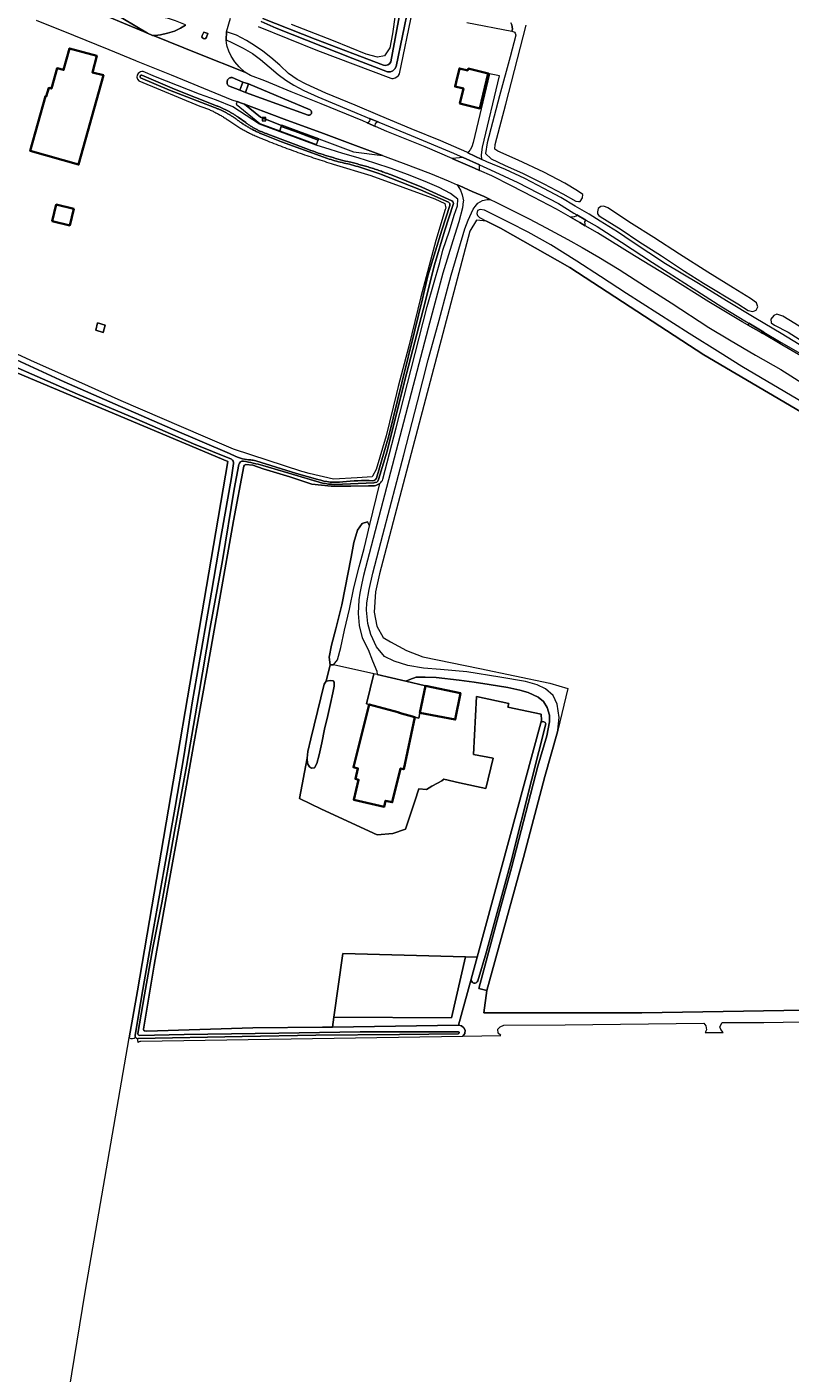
# Model space of a CAD drawing. Header units: metres. Extents: x 239845 to 242720, y 580286 to 584200.
# Tile 3 of 113: x 240151 to 240402, y 580819 to 581261. Entities that reach past the tile are written whole.
import ezdxf
from ezdxf.enums import TextEntityAlignment as Align

# ---------------------------------------------------------------- set-up
doc = ezdxf.new("R2010")
doc.units = ezdxf.units.M
for name, color, linetype, lineweight in [('B-WE-GR-GRAS-GV', 60, 'Continuous', 13), ('B-WE-GR-GROENVOORZIENING-GV', 80, 'Continuous', 18), ('B-WE-OG-BEBOUWING-GV', 7, 'Continuous', 35), ('B-WE-OG-TERREIN-GV', 7, 'Continuous', 18), ('B-WE-OG-TERREIN_ERF-GV', 7, 'Continuous', 18), ('B-WE-OG-WATER_SLOOT-GV', 120, 'Continuous', 18), ('B-WE-RI-HWA_KOLK-S', 150, 'Continuous', 25), ('B-WE-VH-ONVERHARD-GV', 252, 'Continuous', 18), ('B-WE-VH-VERHARDING_GESLOTEN-GV', 7, 'Continuous', 18)]:
    doc.layers.add(name, color=color, linetype=linetype, lineweight=lineweight)
doc.styles.add('NLCS-ISO-M-T18', font='NLCS-ISO.ttf', dxfattribs={"height": 1.8})

# ---------------------------------------------------------------- blocks, each defined once
blk = doc.blocks.new('BGT-KOLK-SO')
at = {"color": 0, "linetype": 'ByBlock', "lineweight": 18}
blk.add_lwpolyline([(-1.125, -1.125), (1.125, -1.125), (1.125, 1.125), (-1.125, 1.125)], close=True, dxfattribs=at)
at = {"color": 0, "linetype": 'ByBlock', "lineweight": 18, "style": 'NLCS-ISO-M-T18'}
blk.add_text('k', height=1.5, dxfattribs=at).set_placement((0, 0), align=Align.MIDDLE_CENTER)

msp = doc.modelspace()

# ---------------------------------------------------------------- linework, layer by layer
at = {"layer": 'B-WE-GR-GRAS-GV', "flags": 128}
for points in [[(240174.02, 581161.58), (240174.58, 581164), (240177.08, 581163.2), (240176.48, 581160.82), (240174.02, 581161.58), (240174.02, 581161.58)], [(240293.04, 580933.41), (240297.13, 580948.49), (240299.08, 580955.71), (240295.27, 580955.82), (240290.66, 580935.85), (240252.15, 580936.11), (240251.69, 580932.78), (240293.04, 580933.41), (240293.04, 580933.41)]]:
    msp.add_lwpolyline(points, close=True, dxfattribs=at)
msp.add_lwpolyline([(240150.51, 580723.11), (240170.6, 580845.76), (240185, 580929.3), (240187.66, 580944.72), (240217.29, 581118.42), (240132.49, 581154.13)], dxfattribs=at)
msp.add_lwpolyline([(240295.27, 580955.82), (240299.08, 580955.71), (240320.04, 581032.71), (240320.28, 581033.58), (240320.14, 581035.53), (240309.14, 581037.85), (240309.51, 581039.02), (240298.92, 581041.35), (240297.97, 581022.24), (240304.38, 581021.08), (240301.94, 581011.08), (240293.37, 581012.98), (240288.24, 581014.2), (240287.49, 581013.67), (240286.07, 581012.88), (240284.21, 581011.87), (240282.49, 581010.82), (240279.95, 581011.02), (240278.71, 581007), (240275.63, 580997.8), (240271.51, 580996.37), (240266.33, 580995.89), (240248.12, 581004.36), (240240.88, 581007.8), (240243.33, 581021.13), (240243.62, 581023.27), (240244.57, 581027.38), (240248.98, 581045.41), (240249.61, 581046.32), (240250.92, 581051.77), (240250.56, 581054.27), (240251.36, 581058.13), (240252.72, 581063.55), (240254.75, 581071.45), (240257.83, 581087.04), (240258.69, 581091.84), (240259.88, 581095.92), (240261.43, 581098.12), (240263.12, 581098.63), (240263.79, 581097.37), (240267.18, 581111.25, -0.143668), (240265.46, 581110.53), (240263.44, 581110.48), (240257.69, 581110.38), (240251.24, 581110.38), (240244.91, 581110.99), (240237.73, 581113.48), (240228.92, 581116.11), (240225.56, 581117.22), (240223.25, 581117.48, 0.273049), (240222.58, 581116.97), (240219.22, 581098.96), (240214.74, 581073.66), (240210.33, 581048.92), (240206.12, 581025.28), (240202.16, 581002.89), (240197.4, 580977.09), (240193.16, 580953.09), (240189.66, 580932.09, 0.43444), (240190.12, 580931.53), (240190.74, 580931.49), (240225.52, 580932.61), (240248.39, 580932.73), (240251.69, 580932.78), (240252.15, 580936.11), (240255.02, 580956.96)], format="xyb", close=True, dxfattribs=at)
at = {"layer": 'B-WE-GR-GROENVOORZIENING-GV', "flags": 128}
msp.add_lwpolyline([(240191.04, 581259.04), (240192.68, 581258.35), (240193.49, 581258.26), (240195.27, 581258.51), (240197.54, 581259.08), (240199.87, 581259.78), (240201.86, 581260.76), (240203.49, 581261.73), (240203.43, 581261.85), (240200.2, 581263.14), (240197.55, 581263.99), (240193.78, 581264.54), (240190.47, 581264.97), (240187.33, 581265.86), (240181.21, 581268.18), (240179.98, 581268.64), (240179.93, 581268.66), (240179.27, 581267.09), (240179.15, 581267.1), (240179.12, 581267.02), (240179.13, 581266.96), (240178.87, 581266.34), (240191.04, 581259.04), (240191.04, 581259.04)], close=True, dxfattribs=at)
for points in [[(240276.71, 581268.32), (240272.57, 581248.09, -0.346759), (240269.77, 581246.38), (240258.33, 581250.8), (240233.24, 581260.71), (240228.26, 581262.86, -0.84865)], [(240228.86, 581263.88), (240245.96, 581257.1), (240268.35, 581248.53, 0.373163), (240270.78, 581249.67), (240274.75, 581271.02, -0.411829)], [(240227.32, 581261.27), (240246.73, 581253.39), (240270.77, 581244.3, 0.071547), (240271.52, 581244.25, 0.259228), (240273.68, 581245.7), (240277.89, 581266.26, -0.446287)], [(240295.78, 581262.53), (240310.52, 581259.69, 0.235118), (240310.13, 581262.47, -0.06972)], [(240142.24, 581154.46), (240163.64, 581144.65), (240180.34, 581137.28), (240199.19, 581129.07), (240217.85, 581121.11), (240219.92, 581120.16), (240220.83, 581119.82), (240222.16, 581119.33, 0.033504), (240224.84, 581119, -0.066824), (240226.5, 581118.64), (240239.88, 581114.52), (240246.83, 581112.6, 0.111007), (240255.06, 581111.79, -0.041066), (240264.92, 581112.15, 0.265726), (240266.15, 581112.99), (240270.17, 581126.92), (240274.38, 581144.25), (240278.65, 581161.54), (240281.19, 581171.89), (240282.95, 581179.46), (240287.57, 581194.45), (240290.2, 581202.46, 0.316569), (240289.69, 581203.62), (240280.53, 581207.64), (240267.8, 581212.63), (240267.15, 581212.87), (240266.51, 581213.11), (240265.86, 581213.34), (240265.2, 581213.57), (240264.55, 581213.8), (240263.9, 581214.02), (240263.24, 581214.24), (240262.58, 581214.45), (240261.93, 581214.66), (240261.27, 581214.87), (240260.61, 581215.07), (240259.95, 581215.27), (240259.29, 581215.47), (240258.62, 581215.66), (240257.96, 581215.85), (240257.29, 581216.03), (240256.68, 581216.16), (240256.06, 581216.29), (240255.45, 581216.43), (240254.84, 581216.57), (240254.23, 581216.72), (240253.62, 581216.88), (240253.01, 581217.04), (240252.4, 581217.21), (240251.8, 581217.38), (240251.2, 581217.56), (240250.6, 581217.75), (240250, 581217.94), (240249.4, 581218.14), (240248.81, 581218.34), (240248.21, 581218.56), (240247.62, 581218.77), (240235, 581223.41), (240228.92, 581225.79), (240228.63, 581225.91), (240228.34, 581226.04), (240228.05, 581226.16), (240227.76, 581226.29), (240227.47, 581226.43), (240227.19, 581226.56), (240226.9, 581226.7), (240226.62, 581226.84), (240226.33, 581226.98), (240226.05, 581227.12), (240225.77, 581227.27), (240225.48, 581227.42), (240225.21, 581227.57), (240224.93, 581227.72), (240224.65, 581227.88), (240224.37, 581228.04), (240224.1, 581228.19), (240223.83, 581228.36), (240223.55, 581228.52), (240223.28, 581228.69), (240223.01, 581228.85), (240222.74, 581229.03), (240222.48, 581229.2), (240222.21, 581229.37), (240221.95, 581229.55), (240221.69, 581229.73), (240221.42, 581229.91), (240221.17, 581230.09), (240220.91, 581230.28), (240220.65, 581230.46), (240220.4, 581230.65), (240220.14, 581230.84), (240219.94, 581230.99), (240219.73, 581231.14), (240219.53, 581231.28), (240219.32, 581231.43), (240219.11, 581231.57), (240218.9, 581231.71), (240218.68, 581231.84), (240218.47, 581231.98), (240218.25, 581232.12), (240218.04, 581232.25), (240217.82, 581232.38), (240217.6, 581232.51), (240217.38, 581232.63), (240217.16, 581232.76), (240216.94, 581232.88), (240216.71, 581233), (240216.49, 581233.12), (240216.26, 581233.24), (240216.04, 581233.35), (240215.81, 581233.47), (240215.58, 581233.58), (240215.35, 581233.69), (240215.12, 581233.79), (240214.89, 581233.9), (240214.66, 581234), (240214.42, 581234.1), (240214.19, 581234.2), (240213.96, 581234.29), (240213.72, 581234.39), (240213.48, 581234.48), (240213.25, 581234.57), (240213.01, 581234.66), (240198.21, 581240.34), (240188.75, 581244.45, -0.909152), (240189.11, 581245.27), (240199.81, 581240.68), (240213.62, 581235.25), (240213.86, 581235.16), (240214.09, 581235.07), (240214.33, 581234.98), (240214.57, 581234.88), (240214.8, 581234.79), (240215.03, 581234.69), (240215.27, 581234.58), (240215.5, 581234.48), (240215.73, 581234.38), (240215.96, 581234.27), (240216.19, 581234.16), (240216.42, 581234.05), (240216.65, 581233.94), (240216.88, 581233.82), (240217.1, 581233.7), (240217.33, 581233.59), (240217.55, 581233.47), (240217.77, 581233.34), (240218, 581233.22), (240218.22, 581233.09), (240218.44, 581232.97), (240218.66, 581232.84), (240218.88, 581232.71), (240219.09, 581232.57), (240219.31, 581232.44), (240219.52, 581232.3), (240219.73, 581232.16), (240219.95, 581232.02), (240220.16, 581231.88), (240220.37, 581231.74), (240220.58, 581231.59), (240220.78, 581231.45), (240223.2, 581229.73), (240223.4, 581229.57), (240223.61, 581229.42), (240223.82, 581229.27), (240224.03, 581229.13), (240224.25, 581228.98), (240224.46, 581228.84), (240224.68, 581228.7), (240224.9, 581228.56), (240225.12, 581228.42), (240225.34, 581228.29), (240225.56, 581228.15), (240225.78, 581228.02), (240226.01, 581227.9), (240226.24, 581227.77), (240226.46, 581227.65), (240226.69, 581227.53), (240226.92, 581227.41), (240227.15, 581227.29), (240227.39, 581227.18), (240227.62, 581227.07), (240227.86, 581226.96), (240228.09, 581226.85), (240228.33, 581226.75), (240228.57, 581226.65), (240228.81, 581226.55), (240229.05, 581226.45), (240229.29, 581226.36), (240229.53, 581226.27), (240229.77, 581226.18), (240230.01, 581226.09), (240230.26, 581226.01), (240230.5, 581225.93), (240243.82, 581220.87), (240244.61, 581220.58), (240245.41, 581220.29), (240246.21, 581220.02), (240247.01, 581219.74), (240247.81, 581219.47), (240248.61, 581219.21), (240249.42, 581218.96), (240250.23, 581218.7), (240251.04, 581218.46), (240251.85, 581218.22), (240252.66, 581217.99), (240253.48, 581217.76), (240254.29, 581217.54), (240255.11, 581217.32), (240255.93, 581217.11), (240256.75, 581216.9), (240257.19, 581216.8), (240257.64, 581216.69), (240258.08, 581216.59), (240258.52, 581216.48), (240258.96, 581216.37), (240259.4, 581216.26), (240259.85, 581216.14), (240260.29, 581216.02), (240260.73, 581215.9), (240261.17, 581215.78), (240261.61, 581215.66), (240262.05, 581215.54), (240262.48, 581215.41), (240262.92, 581215.28), (240263.36, 581215.15), (240263.79, 581215.02), (240264.23, 581214.88), (240264.67, 581214.75), (240265.1, 581214.61), (240265.54, 581214.47), (240265.97, 581214.32), (240266.4, 581214.18), (240266.83, 581214.03), (240267.26, 581213.89), (240267.7, 581213.74), (240268.12, 581213.58), (240268.55, 581213.43), (240268.98, 581213.28), (240269.41, 581213.12), (240269.84, 581212.96), (240270.26, 581212.8), (240270.69, 581212.63), (240280.94, 581208.51), (240290.86, 581204.07, -0.297261), (240291.28, 581202.86), (240288.56, 581194.41), (240285.1, 581183.02), (240281.38, 581168.27), (240275.33, 581144.68), (240269.57, 581121.86), (240266.81, 581112.51, -0.346158), (240265.21, 581111.49), (240252.42, 581110.96, -0.051745), (240248.35, 581111.4), (240237.35, 581114.6), (240228.87, 581117.13, 0.03008), (240222.47, 581118.56, 0.39158), (240220.94, 581117.47), (240219.4, 581109.35), (240215.61, 581085.96), (240211.59, 581064.02), (240207.84, 581041.93), (240203.74, 581018.5), (240199.86, 580996.98), (240195.66, 580973.56), (240192.73, 580958.84), (240189.96, 580943.4), (240187.82, 580930.67, 0.338794), (240188.35, 580930.07), (240203.03, 580930.36), (240234.06, 580930.82), (240260.77, 580931.22), (240288.01, 580931.28), (240292.98, 580931.28, -0.83866), (240292.93, 580930.54), (240273.61, 580930.35), (240246.25, 580930.14), (240221.99, 580929.77), (240187.8, 580929.04, 0.202942), (240187.94, 580927.71, -0.28863), (240188.85, 580928.22), (240294.47, 580929.8), (240295.04, 580930.68), (240295.2, 580931.77), (240294.72, 580932.61), (240294.04, 580933.17), (240293.04, 580933.41), (240251.69, 580932.78), (240248.39, 580932.73), (240225.52, 580932.61), (240190.74, 580931.49), (240190.12, 580931.53, -0.43444), (240189.66, 580932.09), (240193.16, 580953.09), (240197.4, 580977.09), (240202.16, 581002.89), (240206.12, 581025.28), (240210.33, 581048.92), (240214.74, 581073.66), (240219.22, 581098.96), (240222.58, 581116.97, -0.273049), (240223.25, 581117.48), (240225.56, 581117.22), (240228.92, 581116.11), (240237.73, 581113.48), (240244.91, 581110.99), (240251.24, 581110.38), (240257.69, 581110.38), (240263.44, 581110.48), (240265.46, 581110.53, 0.143668), (240267.18, 581111.25, 0.136275), (240268.21, 581112.69), (240272.56, 581129.57), (240277.43, 581148.8), (240282.76, 581169.39), (240286.87, 581183.77), (240287.92, 581187.86), (240290.02, 581194.21), (240291.63, 581199.29), (240292.63, 581202.44), (240292.76, 581204.57), (240290.38, 581206.47), (240286.63, 581208.43), (240282.06, 581210.34), (240276.32, 581212.71), (240270.96, 581214.7), (240265.55, 581216.43), (240260.06, 581218.13), (240255.1, 581219.55), (240250.9, 581220.92), (240246.28, 581222.33), (240227.74, 581229.19), (240218.93, 581234.95), (240213.6, 581237.06), (240208, 581239.06), (240200.88, 581241.91), (240193.57, 581244.79), (240189.62, 581246.45, 0.260944), (240187.98, 581245.88, 0.411827), (240188.12, 581243.38), (240208.21, 581235.16), (240208.52, 581235.06), (240208.84, 581234.95), (240209.15, 581234.83), (240209.46, 581234.72), (240209.77, 581234.6), (240210.07, 581234.48), (240210.38, 581234.36), (240210.68, 581234.23), (240210.99, 581234.1), (240211.29, 581233.97), (240211.6, 581233.84), (240211.9, 581233.7), (240212.2, 581233.56), (240212.49, 581233.42), (240212.79, 581233.27), (240213.09, 581233.13), (240213.38, 581232.98), (240213.68, 581232.82), (240213.97, 581232.67), (240214.26, 581232.51), (240214.55, 581232.35), (240214.84, 581232.18), (240215.12, 581232.02), (240215.41, 581231.85), (240215.69, 581231.68), (240215.97, 581231.5), (240216.25, 581231.33), (240216.53, 581231.15), (240216.8, 581230.97), (240217.08, 581230.78), (240217.35, 581230.6), (240217.62, 581230.41), (240217.95, 581230.18), (240218.28, 581229.95), (240218.61, 581229.72), (240218.94, 581229.49), (240219.27, 581229.27), (240219.61, 581229.05), (240219.95, 581228.83), (240220.29, 581228.62), (240220.63, 581228.41), (240220.97, 581228.2), (240221.32, 581227.99), (240221.66, 581227.79), (240222.01, 581227.59), (240222.36, 581227.39), (240222.71, 581227.19), (240223.07, 581227), (240223.42, 581226.81), (240223.78, 581226.62), (240224.14, 581226.44), (240224.5, 581226.26), (240224.86, 581226.08), (240225.22, 581225.9), (240225.58, 581225.73), (240225.95, 581225.56), (240226.31, 581225.4), (240226.68, 581225.23), (240227.05, 581225.07), (240227.42, 581224.91), (240227.79, 581224.76), (240228.16, 581224.61), (240228.53, 581224.46), (240228.9, 581224.31), (240229.61, 581224.03), (240230.32, 581223.74), (240231.03, 581223.46), (240231.74, 581223.18), (240232.45, 581222.9), (240233.16, 581222.62), (240233.88, 581222.34), (240234.59, 581222.07), (240235.3, 581221.8), (240236.02, 581221.53), (240236.73, 581221.26), (240237.45, 581221), (240238.17, 581220.73), (240238.89, 581220.47), (240239.61, 581220.21), (240240.33, 581219.95), (240241.05, 581219.7), (240241.77, 581219.44), (240242.49, 581219.19), (240243.21, 581218.94), (240243.93, 581218.69), (240244.66, 581218.45), (240245.38, 581218.2), (240246.11, 581217.96), (240246.83, 581217.72), (240247.56, 581217.48), (240248.29, 581217.25), (240249.01, 581217.02), (240249.74, 581216.78), (240250.47, 581216.55), (240251.2, 581216.33), (240251.93, 581216.1), (240264.23, 581212.4), (240285.24, 581204.69), (240288.51, 581203.21), (240288.82, 581201.62), (240288.67, 581201.15), (240285.58, 581191.04), (240280.67, 581172.54), (240276.74, 581156.37), (240273.22, 581143.06), (240272.63, 581140.84), (240269.27, 581126.87), (240266.02, 581115.87), (240264.79, 581113.68), (240264.69, 581113.49), (240259.77, 581113.11), (240252.02, 581112.67), (240243.99, 581114.49), (240242, 581115.08), (240241.57, 581115.21), (240219.17, 581122.54), (240209.26, 581126.76), (240182.38, 581138.44), (240168.48, 581144.6), (240153.98, 581151.03), (240137.01, 581158.9)], [(240132.49, 581154.13), (240217.29, 581118.42), (240187.66, 580944.72), (240185, 580929.3, 0.360427), (240187.06, 580929.52, -0.137808), (240186.94, 580930.01), (240189.1, 580943.3), (240193.11, 580965.73), (240196.33, 580984.07), (240200.05, 581004.95), (240202.97, 581022.24), (240205.64, 581039.27), (240208.75, 581056.72), (240211.96, 581075.56), (240215.1, 581093.48), (240218.59, 581113.17), (240219.23, 581117.82, 0.249772), (240218.55, 581119.2), (240206.12, 581124.3), (240187.46, 581132.33), (240168.05, 581140.55), (240145.09, 581150.6)]]:
    msp.add_lwpolyline(points, format="xyb", dxfattribs=at)
msp.add_lwpolyline([(240272.23, 581265.08), (240271.35, 581258.87), (240270.47, 581254.26), (240268.78, 581251.67), (240266.39, 581251.19), (240262.71, 581252.17), (240251.98, 581256.59), (240238.19, 581261.88)], dxfattribs=at)
at = {"layer": 'B-WE-OG-BEBOUWING-GV', "flags": 128}
for points in [[(240163.45, 581246.99), (240161.31, 581247.58), (240159.45, 581240.89), (240158.59, 581241.13), (240157.8, 581238.31), (240157.51, 581238.39), (240152.53, 581220.45), (240168.39, 581215.95), (240176.55, 581245.24), (240172.94, 581246.19), (240174.37, 581251.66), (240165.42, 581254.06), (240163.45, 581246.99), (240163.45, 581246.99)], [(240296.04, 581246.85), (240293.32, 581247.49), (240292.25, 581243.03), (240291.9, 581241.56), (240294.6, 581240.92), (240293.45, 581236.03), (240300.03, 581234.39), (240302.75, 581245.88), (240296.18, 581247.43), (240296.04, 581246.85), (240296.04, 581246.85)], [(240165.47, 581195.98), (240166.8, 581201.38), (240161.06, 581202.8), (240159.73, 581197.39), (240165.47, 581195.98), (240165.47, 581195.98)], [(240280.35, 581036.02), (240291.94, 581033.77), (240293.65, 581042.47), (240282.17, 581044.82), (240280.35, 581036.02), (240280.35, 581036.02)], [(240278.68, 581034.57), (240273.51, 581035.94), (240273.54, 581036.08), (240263.72, 581038.75), (240258.53, 581018.09), (240260.01, 581017.73), (240259.18, 581014.28), (240260.22, 581014.02), (240258.63, 581007.46), (240268.61, 581005.07), (240269.09, 581007.11), (240271.26, 581006.59), (240274.02, 581017.7), (240275.05, 581017.45), (240278.68, 581034.57), (240278.68, 581034.57)]]:
    msp.add_lwpolyline(points, close=True, dxfattribs=at)
at = {"layer": 'B-WE-OG-TERREIN-GV', "flags": 128}
msp.add_lwpolyline([(240405.26, 581134.8), (240373.43, 581153.53), (240346.76, 581170.92), (240329.54, 581182.19), (240306.76, 581195.05), (240302.23, 581197.35), (240298.9, 581197.67), (240296.75, 581194.09), (240275.44, 581113.27), (240267.07, 581081.62), (240265.8, 581075.67), (240265.32, 581069), (240266.27, 581064.4), (240268.25, 581060.65), (240270.72, 581059.23), (240275.96, 581056.38), (240281.36, 581054.31), (240300.01, 581050.5), (240322.95, 581045.66), (240328.82, 581043.99), (240325.56, 581030.29), (240325.49, 581029.71), (240321.31, 581015.04), (240314.29, 580988.52), (240302.26, 580944.8), (240301.31, 580937.49), (240353.12, 580937.51), (240353.12, 580937.51), (240353.12, 580937.51), (240426.39, 580938.71)], dxfattribs=at)
msp.add_lwpolyline([(240405.26, 581134.8), (240373.43, 581153.53), (240346.76, 581170.92), (240329.54, 581182.19), (240306.76, 581195.05), (240302.23, 581197.35), (240298.9, 581197.67), (240296.75, 581194.09), (240275.44, 581113.27), (240267.07, 581081.62), (240265.8, 581075.67), (240265.32, 581069), (240266.27, 581064.4), (240268.25, 581060.65), (240270.72, 581059.23), (240275.96, 581056.38), (240281.36, 581054.31), (240300.01, 581050.5), (240322.95, 581045.66), (240328.82, 581043.99), (240325.56, 581030.29), (240325.49, 581029.71), (240321.31, 581015.04), (240314.29, 580988.52), (240302.26, 580944.8), (240301.31, 580937.49), (240353.12, 580937.51), (240353.12, 580937.51), (240353.12, 580937.51), (240426.39, 580938.71)], dxfattribs=at)
at = {"layer": 'B-WE-OG-TERREIN_ERF-GV', "flags": 128}
for points in [[(240163.45, 581246.99), (240165.42, 581254.06), (240174.37, 581251.66), (240172.94, 581246.19), (240176.55, 581245.24), (240168.39, 581215.95), (240152.53, 581220.45), (240157.51, 581238.39), (240157.8, 581238.31), (240158.59, 581241.13), (240159.45, 581240.89), (240161.31, 581247.58), (240163.45, 581246.99), (240163.45, 581246.99)], [(240296.04, 581246.85), (240296.18, 581247.43), (240302.75, 581245.88), (240300.03, 581234.39), (240293.45, 581236.03), (240294.6, 581240.92), (240291.9, 581241.56), (240292.25, 581243.03), (240293.32, 581247.49), (240296.04, 581246.85), (240296.04, 581246.85)], [(240165.47, 581195.98), (240159.73, 581197.39), (240161.06, 581202.8), (240166.8, 581201.38), (240165.47, 581195.98), (240165.47, 581195.98)]]:
    msp.add_lwpolyline(points, close=True, dxfattribs=at)
msp.add_lwpolyline([(240426.39, 580938.71), (240353.12, 580937.51), (240301.31, 580937.49), (240302.26, 580944.8), (240299.65, 580945.45), (240306.45, 580970.77), (240310.37, 580985.09), (240319.02, 581018.47), (240322.02, 581028.46), (240322.83, 581032.97), (240322.8, 581035.15), (240322.05, 581037.67), (240320.84, 581039.66), (240319.13, 581041.06), (240315.83, 581042.59), (240313.1, 581043.43), (240309.24, 581044.27), (240303.02, 581045.3), (240298.14, 581045.98), (240293.2, 581046.7), (240285.7, 581047.51), (240282.09, 581047.69), (240279.08, 581047.63), (240277.02, 581046.94), (240275.74, 581046.33), (240282.17, 581044.82), (240293.65, 581042.47), (240291.94, 581033.77), (240280.35, 581036.02), (240279.98, 581034.23), (240278.68, 581034.57), (240275.05, 581017.45), (240274.02, 581017.7), (240271.26, 581006.59), (240269.09, 581007.11), (240268.61, 581005.07), (240258.63, 581007.46), (240260.22, 581014.02), (240259.18, 581014.28), (240260.01, 581017.73), (240258.53, 581018.09), (240263.72, 581038.75), (240262.8, 581038.96), (240265.21, 581048.8), (240252.05, 581051.69), (240250.92, 581051.77), (240249.61, 581046.32), (240250.97, 581046.61), (240251.89, 581046.52), (240252.25, 581046.02), (240252.17, 581044.73), (240251.79, 581042.53), (240251.05, 581039.05), (240250.13, 581035.11), (240249.05, 581030.62), (240248.16, 581026.09), (240247.26, 581022.16), (240246.56, 581019.33), (240245.74, 581017.88), (240244.83, 581017.84), (240244.11, 581018.19), (240243.46, 581019.35), (240243.33, 581021.13), (240240.88, 581007.8), (240248.12, 581004.36), (240266.33, 580995.89), (240271.51, 580996.37), (240275.63, 580997.8), (240278.71, 581007), (240279.95, 581011.02), (240282.49, 581010.82), (240284.21, 581011.87), (240286.07, 581012.88), (240287.49, 581013.67), (240288.24, 581014.2), (240293.37, 581012.98), (240301.94, 581011.08), (240304.38, 581021.08), (240297.97, 581022.24), (240298.92, 581041.35), (240309.51, 581039.02), (240309.14, 581037.85), (240320.14, 581035.53), (240320.28, 581033.58), (240320.04, 581032.71, -0.647302), (240321.67, 581032.33), (240317.07, 581014.23), (240310.14, 580986.82), (240302.11, 580957.16), (240299.37, 580947.97, -0.852523), (240297.13, 580948.49), (240293.04, 580933.41), (240294.04, 580933.17), (240294.72, 580932.61), (240295.2, 580931.77), (240295.04, 580930.68), (240294.47, 580929.8), (240306.87, 580929.99), (240306.03, 580930.79), (240305.95, 580932.08), (240306.64, 580932.88), (240307.84, 580933.4), (240328.02, 580933.56), (240373.48, 580934.12), (240374.18, 580933.21), (240374.39, 580931.94), (240373.92, 580930.99), (240379.77, 580931.07), (240379.03, 580932.02), (240378.68, 580932.93), (240379.52, 580934.26), (240393.21, 580934.26), (240412.31, 580934.69)], format="xyb", dxfattribs=at)
at = {"layer": 'B-WE-OG-WATER_SLOOT-GV', "flags": 128}
for points in [[(240228.26, 581262.86), (240233.24, 581260.71), (240258.33, 581250.8), (240269.77, 581246.38, 0.346759), (240272.57, 581248.09), (240276.71, 581268.32, -0.334512)], [(240274.75, 581271.02), (240270.78, 581249.67, -0.373163), (240268.35, 581248.53), (240245.96, 581257.1), (240228.86, 581263.88, 0.84865)], [(240310.13, 581262.47, -0.235118), (240310.52, 581259.69), (240311.12, 581259.57, -0.320942), (240311.76, 581258.41), (240310, 581251.3), (240306.5, 581238.5), (240302.36, 581223.06), (240301.83, 581219.55), (240303.67, 581217.85), (240308.13, 581215.78), (240314.23, 581213.06), (240321.03, 581209.66), (240327.22, 581206.33), (240331.54, 581203.95), (240332.35, 581203.79), (240332.93, 581203.85), (240333.65, 581205.07), (240333.79, 581206.09), (240332.06, 581207.31), (240327.88, 581209.8), (240321.02, 581213.44), (240312.61, 581217.43), (240305.95, 581220.32), (240304.87, 581221.03), (240305.08, 581222.48), (240308.56, 581235.72), (240315.15, 581261.72)], [(240145.09, 581150.6), (240168.05, 581140.55), (240187.46, 581132.33), (240206.12, 581124.3), (240218.55, 581119.2, -0.249772), (240219.23, 581117.82), (240218.59, 581113.17), (240215.1, 581093.48), (240211.96, 581075.56), (240208.75, 581056.72), (240205.64, 581039.27), (240202.97, 581022.24), (240200.05, 581004.95), (240196.33, 580984.07), (240193.11, 580965.73), (240189.1, 580943.3), (240186.94, 580930.01, 0.137808), (240187.06, 580929.52), (240187.09, 580929.47), (240187.12, 580929.42), (240187.16, 580929.38), (240187.19, 580929.34), (240187.23, 580929.3), (240187.28, 580929.26), (240187.32, 580929.22), (240187.37, 580929.19), (240187.42, 580929.16), (240187.47, 580929.13), (240187.53, 580929.11), (240187.58, 580929.09), (240187.64, 580929.07), (240187.69, 580929.06), (240187.74, 580929.05), (240187.8, 580929.04), (240221.99, 580929.77), (240246.25, 580930.14), (240273.61, 580930.35), (240292.93, 580930.54, 0.83866), (240292.98, 580931.28), (240288.01, 580931.28), (240260.77, 580931.22), (240234.06, 580930.82), (240203.03, 580930.36), (240188.35, 580930.07, -0.338794), (240187.82, 580930.67), (240189.96, 580943.4), (240192.73, 580958.84), (240195.66, 580973.56), (240199.86, 580996.98), (240203.74, 581018.5), (240207.84, 581041.93), (240211.59, 581064.02), (240215.61, 581085.96), (240219.4, 581109.35), (240220.94, 581117.47, -0.39158), (240222.47, 581118.56, -0.03008), (240228.87, 581117.13), (240237.35, 581114.6), (240248.35, 581111.4, 0.051745), (240252.42, 581110.96), (240265.21, 581111.49, 0.346158), (240266.81, 581112.51), (240269.57, 581121.86), (240275.33, 581144.68), (240281.38, 581168.27), (240285.1, 581183.02), (240288.56, 581194.41), (240291.28, 581202.86, 0.297261), (240290.86, 581204.07), (240280.94, 581208.51), (240270.69, 581212.63), (240270.26, 581212.8), (240269.84, 581212.96), (240269.41, 581213.12), (240268.98, 581213.28), (240268.55, 581213.43), (240268.12, 581213.58), (240267.7, 581213.74), (240267.26, 581213.89), (240266.83, 581214.03), (240266.4, 581214.18), (240265.97, 581214.32), (240265.54, 581214.47), (240265.1, 581214.61), (240264.67, 581214.75), (240264.23, 581214.88), (240263.79, 581215.02), (240263.36, 581215.15), (240262.92, 581215.28), (240262.48, 581215.41), (240262.05, 581215.54), (240261.61, 581215.66), (240261.17, 581215.78), (240260.73, 581215.9), (240260.29, 581216.02), (240259.85, 581216.14), (240259.4, 581216.26), (240258.96, 581216.37), (240258.52, 581216.48), (240258.08, 581216.59), (240257.64, 581216.69), (240257.19, 581216.8), (240256.75, 581216.9), (240255.93, 581217.11), (240255.11, 581217.32), (240254.29, 581217.54), (240253.48, 581217.76), (240252.66, 581217.99), (240251.85, 581218.22), (240251.04, 581218.46), (240250.23, 581218.7), (240249.42, 581218.96), (240248.61, 581219.21), (240247.81, 581219.47), (240247.01, 581219.74), (240246.21, 581220.02), (240245.41, 581220.29), (240244.61, 581220.58), (240243.82, 581220.87), (240230.5, 581225.93), (240230.26, 581226.01), (240230.01, 581226.09), (240229.77, 581226.18), (240229.53, 581226.27), (240229.29, 581226.36), (240229.05, 581226.45), (240228.81, 581226.55), (240228.57, 581226.65), (240228.33, 581226.75), (240228.09, 581226.85), (240227.86, 581226.96), (240227.62, 581227.07), (240227.39, 581227.18), (240227.15, 581227.29), (240226.92, 581227.41), (240226.69, 581227.53), (240226.46, 581227.65), (240226.24, 581227.77), (240226.01, 581227.9), (240225.78, 581228.02), (240225.56, 581228.15), (240225.34, 581228.29), (240225.12, 581228.42), (240224.9, 581228.56), (240224.68, 581228.7), (240224.46, 581228.84), (240224.25, 581228.98), (240224.03, 581229.13), (240223.82, 581229.27), (240223.61, 581229.42), (240223.4, 581229.57), (240223.2, 581229.73), (240220.78, 581231.45), (240220.58, 581231.59), (240220.37, 581231.74), (240220.16, 581231.88), (240219.95, 581232.02), (240219.73, 581232.16), (240219.52, 581232.3), (240219.31, 581232.44), (240219.09, 581232.57), (240218.88, 581232.71), (240218.66, 581232.84), (240218.44, 581232.97), (240218.22, 581233.09), (240218, 581233.22), (240217.77, 581233.34), (240217.55, 581233.47), (240217.33, 581233.59), (240217.1, 581233.7), (240216.88, 581233.82), (240216.65, 581233.94), (240216.42, 581234.05), (240216.19, 581234.16), (240215.96, 581234.27), (240215.73, 581234.38), (240215.5, 581234.48), (240215.27, 581234.58), (240215.03, 581234.69), (240214.8, 581234.79), (240214.57, 581234.88), (240214.33, 581234.98), (240214.09, 581235.07), (240213.86, 581235.16), (240213.62, 581235.25), (240199.81, 581240.68), (240189.11, 581245.27, 0.909152), (240188.75, 581244.45), (240198.21, 581240.34), (240213.01, 581234.66), (240213.25, 581234.57), (240213.48, 581234.48), (240213.72, 581234.39), (240213.96, 581234.29), (240214.19, 581234.2), (240214.42, 581234.1), (240214.66, 581234), (240214.89, 581233.9), (240215.12, 581233.79), (240215.35, 581233.69), (240215.58, 581233.58), (240215.81, 581233.47), (240216.04, 581233.35), (240216.26, 581233.24), (240216.49, 581233.12), (240216.71, 581233), (240216.94, 581232.88), (240217.16, 581232.76), (240217.38, 581232.63), (240217.6, 581232.51), (240217.82, 581232.38), (240218.04, 581232.25), (240218.25, 581232.12), (240218.47, 581231.98), (240218.68, 581231.84), (240218.9, 581231.71), (240219.11, 581231.57), (240219.32, 581231.43), (240219.53, 581231.28), (240219.73, 581231.14), (240219.94, 581230.99), (240220.14, 581230.84), (240220.4, 581230.65), (240220.65, 581230.46), (240220.91, 581230.28), (240221.17, 581230.09), (240221.42, 581229.91), (240221.69, 581229.73), (240221.95, 581229.55), (240222.21, 581229.37), (240222.48, 581229.2), (240222.74, 581229.03), (240223.01, 581228.85), (240223.28, 581228.69), (240223.55, 581228.52), (240223.83, 581228.36), (240224.1, 581228.19), (240224.37, 581228.04), (240224.65, 581227.88), (240224.93, 581227.72), (240225.21, 581227.57), (240225.48, 581227.42), (240225.77, 581227.27), (240226.05, 581227.12), (240226.33, 581226.98), (240226.62, 581226.84), (240226.9, 581226.7), (240227.19, 581226.56), (240227.47, 581226.43), (240227.76, 581226.29), (240228.05, 581226.16), (240228.34, 581226.04), (240228.63, 581225.91), (240228.92, 581225.79), (240235, 581223.41), (240247.62, 581218.77), (240248.21, 581218.56), (240248.81, 581218.34), (240249.4, 581218.14), (240250, 581217.94), (240250.6, 581217.75), (240251.2, 581217.56), (240251.8, 581217.38), (240252.4, 581217.21), (240253.01, 581217.04), (240253.62, 581216.88), (240254.23, 581216.72), (240254.84, 581216.57), (240255.45, 581216.43), (240256.06, 581216.29), (240256.68, 581216.16), (240257.29, 581216.03), (240257.96, 581215.85), (240258.62, 581215.66), (240259.29, 581215.47), (240259.95, 581215.27), (240260.61, 581215.07), (240261.27, 581214.87), (240261.93, 581214.66), (240262.58, 581214.45), (240263.24, 581214.24), (240263.9, 581214.02), (240264.55, 581213.8), (240265.2, 581213.57), (240265.86, 581213.34), (240266.51, 581213.11), (240267.15, 581212.87), (240267.8, 581212.63), (240280.53, 581207.64), (240289.69, 581203.62, -0.316569), (240290.2, 581202.46), (240287.57, 581194.45), (240282.95, 581179.46), (240281.19, 581171.89), (240278.65, 581161.54), (240274.38, 581144.25), (240270.17, 581126.92), (240266.15, 581112.99, -0.265726), (240264.92, 581112.15, 0.041066), (240255.06, 581111.79, -0.111007), (240246.83, 581112.6), (240239.88, 581114.52), (240226.5, 581118.64, 0.066824), (240224.84, 581119, -0.033504), (240222.16, 581119.33), (240220.83, 581119.82), (240219.92, 581120.16), (240217.85, 581121.11), (240199.19, 581129.07), (240180.34, 581137.28), (240163.64, 581144.65), (240142.24, 581154.46)]]:
    msp.add_lwpolyline(points, format="xyb", dxfattribs=at)
for points in [[(240406.21, 581137.71), (240385.95, 581149.61), (240378.86, 581154.12), (240368.66, 581160.45), (240348.12, 581173.67), (240339.55, 581179.17), (240331.87, 581184.26), (240323.3, 581189.65), (240315.87, 581193.78), (240309.81, 581196.87), (240301.51, 581200.95), (240300.06, 581201.21), (240299.28, 581200.92), (240298.98, 581199.91), (240299.21, 581199.25), (240299.87, 581198.56), (240302.23, 581197.35), (240306.76, 581195.05), (240329.54, 581182.19), (240346.76, 581170.92), (240373.43, 581153.53), (240405.26, 581134.8)], [(240406.21, 581137.71), (240385.95, 581149.61), (240378.86, 581154.12), (240368.66, 581160.45), (240348.12, 581173.67), (240339.55, 581179.17), (240331.87, 581184.26), (240323.3, 581189.65), (240315.87, 581193.78), (240309.81, 581196.87), (240301.51, 581200.95), (240300.06, 581201.21), (240299.28, 581200.92), (240298.98, 581199.91), (240299.21, 581199.25), (240299.87, 581198.56), (240302.23, 581197.35), (240306.76, 581195.05), (240329.54, 581182.19), (240346.76, 581170.92), (240373.43, 581153.53), (240405.26, 581134.8)], [(240406.77, 581161.72), (240399.34, 581166.18), (240397.38, 581166.79), (240396.4, 581166.38), (240395.47, 581165.14), (240395.52, 581163.96), (240396.61, 581163.18), (240401.11, 581160.94), (240407.2, 581157.15)], [(240406.77, 581161.72), (240399.34, 581166.18), (240397.38, 581166.79), (240396.4, 581166.38), (240395.47, 581165.14), (240395.52, 581163.96), (240396.61, 581163.18), (240401.11, 581160.94), (240407.2, 581157.15)]]:
    msp.add_lwpolyline(points, dxfattribs=at)
for points in [[(240339.5, 581198.9), (240346.38, 581194.64), (240352.18, 581190.72), (240359.56, 581185.94), (240367.1, 581180.94), (240373.42, 581176.99), (240384.58, 581170.22), (240388.05, 581168.04), (240389.57, 581167.67), (240390.62, 581168.19), (240391.14, 581169.28), (240390.8, 581170.55), (240388.81, 581171.93), (240383.08, 581175.43), (240374.78, 581180.67), (240365.51, 581186.55), (240357.09, 581192.02), (240349.8, 581196.57), (240342, 581201.73), (240340.65, 581202.29), (240339.64, 581202.17), (240338.86, 581201.49), (240338.55, 581200.4), (240338.6, 581199.76), (240339.02, 581199.22), (240339.5, 581198.9), (240339.5, 581198.9)], [(240339.5, 581198.9), (240346.38, 581194.64), (240352.18, 581190.72), (240359.56, 581185.94), (240367.1, 581180.94), (240373.42, 581176.99), (240384.58, 581170.22), (240388.05, 581168.04), (240389.57, 581167.67), (240390.62, 581168.19), (240391.14, 581169.28), (240390.8, 581170.55), (240388.81, 581171.93), (240383.08, 581175.43), (240374.78, 581180.67), (240365.51, 581186.55), (240357.09, 581192.02), (240349.8, 581196.57), (240342, 581201.73), (240340.65, 581202.29), (240339.64, 581202.17), (240338.86, 581201.49), (240338.55, 581200.4), (240338.6, 581199.76), (240339.02, 581199.22), (240339.5, 581198.9), (240339.5, 581198.9)], [(240252.05, 581051.69), (240253.28, 581053.31), (240254.46, 581057.39), (240255.65, 581063.09), (240257.21, 581070.02), (240258.7, 581076.98), (240260.39, 581083.88), (240262.1, 581089.89), (240263.18, 581094.48), (240263.79, 581097.37), (240263.12, 581098.63), (240261.43, 581098.12), (240259.88, 581095.92), (240258.69, 581091.84), (240257.83, 581087.04), (240254.75, 581071.45), (240252.72, 581063.55), (240251.36, 581058.13), (240250.56, 581054.27), (240250.92, 581051.77), (240252.05, 581051.69), (240252.05, 581051.69)], [(240249.61, 581046.32), (240248.98, 581045.41), (240244.57, 581027.38), (240243.62, 581023.27), (240243.33, 581021.13), (240243.46, 581019.35), (240244.11, 581018.19), (240244.83, 581017.84), (240245.74, 581017.88), (240246.56, 581019.33), (240247.26, 581022.16), (240248.16, 581026.09), (240249.05, 581030.62), (240250.13, 581035.11), (240251.05, 581039.05), (240251.79, 581042.53), (240252.17, 581044.73), (240252.25, 581046.02), (240251.89, 581046.52), (240250.97, 581046.61), (240249.61, 581046.32), (240249.61, 581046.32)]]:
    msp.add_lwpolyline(points, close=True, dxfattribs=at)
msp.add_lwpolyline([(240299.37, 580947.97), (240302.11, 580957.16), (240310.14, 580986.82), (240317.07, 581014.23), (240321.67, 581032.33, 0.647302), (240320.04, 581032.71), (240299.08, 580955.71), (240297.13, 580948.49, 0.852523)], format="xyb", close=True, dxfattribs=at)
at = {"layer": 'B-WE-VH-ONVERHARD-GV', "flags": 128}
msp.add_lwpolyline([(240295.27, 580955.82), (240255.02, 580956.96), (240252.15, 580936.11), (240290.66, 580935.85), (240295.27, 580955.82), (240295.27, 580955.82)], close=True, dxfattribs=at)
at = {"layer": 'B-WE-VH-VERHARDING_GESLOTEN-GV', "flags": 128}
for points in [[(240178.87, 581266.34), (240177.44, 581267.2), (240176.56, 581267.71), (240175.67, 581268.12), (240171.66, 581269.77), (240171.63, 581269.69), (240167.97, 581271.19), (240162.37, 581273.5), (240162.4, 581273.58), (240158.69, 581275.12), (240158.68, 581275.12), (240157.36, 581275.66), (240156.37, 581275.85), (240147.44, 581277.13), (240171.87, 581267.05), (240189.73, 581259.58), (240191.04, 581259.04), (240178.87, 581266.34), (240178.87, 581266.34)], [(240296.02, 581219.84), (240300.67, 581217.65), (240300.52, 581219.05), (240300.53, 581219.13), (240300.88, 581221.65), (240306.41, 581245.02), (240303.21, 581245.77), (240297.85, 581223.14), (240297.34, 581221.74), (240296.83, 581220.82), (240296.73, 581220.69), (240296.02, 581219.84), (240296.02, 581219.84)], [(240222.21, 581243), (240224.17, 581242.4), (240244.4, 581233.92), (240244.5, 581233.84), (240244.59, 581233.74), (240244.67, 581233.63), (240244.73, 581233.51), (240244.78, 581233.38), (240244.81, 581233.25), (240244.82, 581233.12), (240244.81, 581232.98), (240244.79, 581232.85), (240244.74, 581232.72), (240244.68, 581232.6), (240244.6, 581232.49), (240244.51, 581232.39), (240244.41, 581232.3), (240244.29, 581232.23), (240244.17, 581232.18), (240244.04, 581232.14), (240243.91, 581232.12), (240243.64, 581232.14), (240223.1, 581239.55), (240221.25, 581240.39), (240217.61, 581241.81), (240217.47, 581241.94), (240217.35, 581242.09), (240217.25, 581242.26), (240217.17, 581242.44), (240217.11, 581242.62), (240217.08, 581242.81), (240217.07, 581243), (240217.09, 581243.2), (240217.13, 581243.38), (240217.2, 581243.57), (240217.28, 581243.74), (240217.39, 581243.9), (240217.52, 581244.05), (240217.66, 581244.17), (240217.82, 581244.28), (240217.99, 581244.37), (240218.17, 581244.44), (240218.36, 581244.48), (240218.74, 581244.5), (240222.21, 581243), (240222.21, 581243)], [(240221.25, 581240.39), (240222.21, 581243), (240218.74, 581244.5), (240218.36, 581244.48), (240218.17, 581244.44), (240217.99, 581244.37), (240217.82, 581244.28), (240217.66, 581244.17), (240217.52, 581244.05), (240217.39, 581243.9), (240217.28, 581243.74), (240217.2, 581243.57), (240217.13, 581243.38), (240217.09, 581243.2), (240217.07, 581243), (240217.08, 581242.81), (240217.11, 581242.62), (240217.17, 581242.44), (240217.25, 581242.26), (240217.35, 581242.09), (240217.47, 581241.94), (240217.61, 581241.81), (240221.25, 581240.39), (240221.25, 581240.39)], [(240222.21, 581243), (240224.17, 581242.4), (240244.4, 581233.92), (240244.5, 581233.84), (240244.59, 581233.74), (240244.67, 581233.63), (240244.73, 581233.51), (240244.78, 581233.38), (240244.81, 581233.25), (240244.82, 581233.12), (240244.81, 581232.98), (240244.79, 581232.85), (240244.74, 581232.72), (240244.68, 581232.6), (240244.6, 581232.49), (240244.51, 581232.39), (240244.41, 581232.3), (240244.29, 581232.23), (240244.17, 581232.18), (240244.04, 581232.14), (240243.91, 581232.12), (240243.64, 581232.14), (240223.1, 581239.55), (240221.25, 581240.39), (240217.61, 581241.81), (240217.47, 581241.94), (240217.35, 581242.09), (240217.25, 581242.26), (240217.17, 581242.44), (240217.11, 581242.62), (240217.08, 581242.81), (240217.07, 581243), (240217.09, 581243.2), (240217.13, 581243.38), (240217.2, 581243.57), (240217.28, 581243.74), (240217.39, 581243.9), (240217.52, 581244.05), (240217.66, 581244.17), (240217.82, 581244.28), (240217.99, 581244.37), (240218.17, 581244.44), (240218.36, 581244.48), (240218.74, 581244.5), (240222.21, 581243), (240222.21, 581243)], [(240224.17, 581242.4), (240222.21, 581243), (240221.25, 581240.39), (240223.1, 581239.55), (240224.17, 581242.4), (240224.17, 581242.4)], [(240223.1, 581239.55), (240243.64, 581232.14), (240243.91, 581232.12), (240244.04, 581232.14), (240244.17, 581232.18), (240244.29, 581232.23), (240244.41, 581232.3), (240244.51, 581232.39), (240244.6, 581232.49), (240244.68, 581232.6), (240244.74, 581232.72), (240244.79, 581232.85), (240244.81, 581232.98), (240244.82, 581233.12), (240244.81, 581233.25), (240244.78, 581233.38), (240244.73, 581233.51), (240244.67, 581233.63), (240244.59, 581233.74), (240244.5, 581233.84), (240244.4, 581233.92), (240224.17, 581242.4), (240223.1, 581239.55), (240223.1, 581239.55)], [(240234.88, 581228.49), (240235, 581228.82), (240228.05, 581231.5), (240222.8, 581235.72), (240221.83, 581236.08), (240220.36, 581236.61), (240220.05, 581235.74), (240227.85, 581229.48), (240234.37, 581227.05), (240234.88, 581228.49), (240234.88, 581228.49)], [(240268.08, 581218.87), (240259.25, 581222.18), (240247.81, 581226.43), (240236.73, 581230.54), (240225.06, 581234.88), (240222.8, 581235.72), (240228.05, 581231.5), (240235, 581228.82), (240235.03, 581228.9), (240240.64, 581226.81), (240247.22, 581224.37), (240247.21, 581224.35), (240258.52, 581220.13), (240268.08, 581218.87), (240268.08, 581218.87)], [(240234.37, 581227.05), (240235.27, 581226.71), (240241.53, 581224.4), (240246.43, 581222.57), (240246.98, 581224), (240240.46, 581226.42), (240234.88, 581228.49), (240234.37, 581227.05), (240234.37, 581227.05)], [(240235, 581228.82), (240234.88, 581228.49), (240240.46, 581226.42), (240246.98, 581224), (240247.08, 581223.96), (240247.21, 581224.35), (240247.22, 581224.37), (240240.64, 581226.81), (240235.03, 581228.9), (240235, 581228.82), (240235, 581228.82)], [(240265.78, 581228.46), (240265.67, 581228.88), (240265.81, 581229.29), (240265.97, 581229.69), (240266.32, 581229.96), (240266.92, 581229.85), (240263.86, 581231.11), (240263.92, 581230.55), (240263.85, 581230.28), (240263.55, 581229.93), (240263.23, 581229.64), (240263.08, 581229.62), (240265.78, 581228.46), (240265.78, 581228.46)], [(240290.95, 581217.91), (240291.35, 581217.75), (240298.29, 581214.75), (240299.87, 581214.04), (240299.84, 581215.85), (240294.53, 581218.25), (240290.95, 581217.91), (240290.95, 581217.91)], [(240325.56, 581030.29), (240326.06, 581034.39), (240325.38, 581038.76), (240324.01, 581041.69), (240321.58, 581043.86), (240318.81, 581045.14), (240314.99, 581046.23), (240306.55, 581047.67), (240295.69, 581049.45), (240287.14, 581050.23), (240281.56, 581050.6), (240276.37, 581051.47), (240271.86, 581052.9), (240268.77, 581054.49), (240266.15, 581057.68), (240264.23, 581061.73), (240263.24, 581065.27), (240262.81, 581069.63), (240262.99, 581072.12), (240263.65, 581076.49), (240264.95, 581081.77), (240268.14, 581094.36), (240275.06, 581120.69), (240279.52, 581138.06), (240283.04, 581151.79), (240286.7, 581164.83), (240289.45, 581175.15), (240290.59, 581179.59), (240295.06, 581194.86), (240296.21, 581197.72), (240297.87, 581201.31), (240298.5, 581202.19), (240299.31, 581203.32), (240300.93, 581204.2), (240302.46, 581204.45), (240303.34, 581204.5), (240301.45, 581205.44), (240297.51, 581207.12), (240293.4, 581208.97), (240292.58, 581209.32), (240293.64, 581207.52), (240294.26, 581205.97), (240294.6, 581204.07), (240294.57, 581203.82), (240294.37, 581201.74), (240293.09, 581197.12), (240291.14, 581190.96), (240287.84, 581180.3), (240283.06, 581162.26), (240270.01, 581112.43), (240261.84, 581081.02), (240261.26, 581078.5), (240260.67, 581075.29), (240260.36, 581073.05), (240260.08, 581068.57), (240260.42, 581064.62), (240261.45, 581060.6), (240263.34, 581056.72), (240264.83, 581053.01), (240266.2, 581049.68), (240266.35, 581048.54), (240275.74, 581046.33), (240277.02, 581046.94), (240279.08, 581047.63), (240282.09, 581047.69), (240285.7, 581047.51), (240293.2, 581046.7), (240298.14, 581045.98), (240303.02, 581045.3), (240309.24, 581044.27), (240313.1, 581043.43), (240315.83, 581042.59), (240319.13, 581041.06), (240320.84, 581039.66), (240322.05, 581037.67), (240322.8, 581035.15), (240322.83, 581032.97), (240322.02, 581028.46), (240319.02, 581018.47), (240310.37, 580985.09), (240306.45, 580970.77), (240299.65, 580945.45), (240302.26, 580944.8), (240314.29, 580988.52), (240321.31, 581015.04), (240325.49, 581029.71), (240325.56, 581030.29), (240325.56, 581030.29)], [(240334.59, 581195.87), (240334.53, 581196.39), (240334.42, 581197.2), (240334.79, 581197.72), (240331.82, 581199.44), (240331.52, 581199.01), (240330.93, 581198.79), (240329.79, 581198.64), (240332.78, 581196.92), (240334.59, 581195.87), (240334.59, 581195.87)], [(240177.08, 581163.2), (240174.58, 581164), (240174.02, 581161.58), (240176.48, 581160.82), (240177.08, 581163.2), (240177.08, 581163.2)], [(240388.22, 581163.91), (240387.82, 581163.28), (240392.28, 581160.8), (240392.78, 581160.5), (240393.12, 581160.96), (240388.22, 581163.91), (240388.22, 581163.91)], [(240388.22, 581163.91), (240387.82, 581163.28), (240392.28, 581160.8), (240392.78, 581160.5), (240393.12, 581160.96), (240388.22, 581163.91), (240388.22, 581163.91)], [(240278.68, 581034.57), (240279.98, 581034.23), (240280.35, 581036.02), (240282.17, 581044.82), (240275.74, 581046.33), (240266.35, 581048.54), (240265.21, 581048.8), (240262.8, 581038.96), (240263.72, 581038.75), (240273.54, 581036.08), (240273.51, 581035.94), (240278.68, 581034.57), (240278.68, 581034.57)]]:
    msp.add_lwpolyline(points, close=True, dxfattribs=at)
for points in [[(240407.89, 581151.59), (240399.04, 581156.72), (240392.78, 581160.5), (240392.28, 581160.8), (240387.82, 581163.28), (240386.01, 581164.29), (240375.12, 581170.93), (240361.92, 581179.21), (240350.73, 581185.93), (240338.61, 581193.53), (240334.59, 581195.87), (240332.78, 581196.92), (240329.79, 581198.64), (240325.2, 581201.27), (240317.62, 581205.27), (240310.36, 581208.93), (240303.89, 581212.23), (240299.87, 581214.04), (240298.29, 581214.75), (240291.35, 581217.75), (240290.95, 581217.91), (240282.02, 581221.73), (240269.5, 581226.85), (240265.78, 581228.46), (240263.08, 581229.62), (240261.6, 581230.26), (240247.98, 581235.84), (240238.1, 581239.83), (240229.53, 581243.38), (240224.8, 581245.17), (240222.95, 581246.27), (240207.54, 581252.4), (240193.16, 581258.15), (240192.68, 581258.35), (240191.04, 581259.04), (240189.73, 581259.58), (240171.87, 581267.05)], [(240154.43, 581263.37), (240166.72, 581258.46), (240178.26, 581253.73), (240187.02, 581250.12), (240187.32, 581250), (240198.78, 581245.35), (240214.89, 581238.78), (240218.7, 581237.22), (240220.36, 581236.61), (240221.83, 581236.08), (240222.8, 581235.72), (240225.06, 581234.88), (240236.73, 581230.54), (240247.81, 581226.43), (240259.25, 581222.18), (240268.08, 581218.87), (240269.8, 581218.22), (240274.88, 581216.39), (240283.77, 581212.97), (240289.64, 581210.55), (240292.58, 581209.32), (240293.4, 581208.97), (240297.51, 581207.12), (240301.45, 581205.44), (240303.34, 581204.5), (240305.25, 581203.56), (240310.03, 581201.14), (240316.13, 581198.1), (240321.79, 581195.18), (240328.84, 581191.32), (240333.58, 581188.74), (240339.03, 581185.54), (240345.7, 581181.52), (240354.33, 581175.97), (240362.78, 581170.58), (240375.16, 581162.5), (240381.91, 581158.4), (240390.4, 581153.43), (240398.76, 581148.67), (240406.48, 581143.74)], [(240203.49, 581261.73), (240201.86, 581260.76), (240199.87, 581259.78), (240197.54, 581259.08), (240195.27, 581258.51), (240193.49, 581258.26), (240192.68, 581258.35), (240193.16, 581258.15), (240207.54, 581252.4), (240222.95, 581246.27), (240221.11, 581247.99), (240219.64, 581249.71), (240218.44, 581251.55), (240217.67, 581253.14), (240217.13, 581254.67), (240216.87, 581255.84), (240216.79, 581256.94), (240216.86, 581259.52), (240218.18, 581263.97)], [(240408.63, 581154.51), (240398.88, 581160.44), (240390.52, 581165.4), (240380.86, 581171.26), (240371.68, 581176.86), (240360.92, 581183.32), (240350.02, 581190.53), (240345.11, 581193.86), (240339.44, 581197.39), (240335.83, 581199.68), (240331.25, 581202.33), (240326.54, 581205.15), (240321.02, 581208.08), (240314.76, 581211.35), (240308.45, 581214.37), (240302.29, 581216.89), (240300.67, 581217.65), (240296.02, 581219.84), (240295.74, 581219.97), (240287.21, 581223.71), (240277.43, 581227.71), (240267.3, 581231.99), (240259.09, 581235.48), (240249.45, 581239.43), (240243.05, 581242.32), (240240.05, 581243.92), (240237.25, 581245.89), (240234.53, 581248.51), (240234.44, 581248.6), (240231.49, 581251.14), (240228.86, 581253.21), (240226.14, 581255.01), (240223.42, 581256.67), (240220.19, 581258.44), (240216.86, 581259.52), (240216.79, 581256.94), (240218.69, 581255.98), (240222.38, 581254.19), (240225.48, 581252.37), (240228.1, 581250.45), (240230.95, 581247.98), (240233.84, 581245.53), (240236.38, 581243.69), (240238.97, 581242), (240242.29, 581240.23), (240246.87, 581238.16), (240262.3, 581231.75), (240263.86, 581231.11), (240266.92, 581229.85), (240277.52, 581225.52), (240291.34, 581219.7), (240294.53, 581218.25), (240299.84, 581215.85), (240303.49, 581214.19), (240312.43, 581210.08), (240325.84, 581203.11), (240330.8, 581200.03), (240331.82, 581199.44), (240334.79, 581197.72), (240338.45, 581195.59), (240346.48, 581190.42), (240356.68, 581183.76), (240361.8, 581180.52), (240370.01, 581175.26), (240379.36, 581169.29), (240387.52, 581164.33), (240388.22, 581163.91), (240393.12, 581160.96), (240398.89, 581157.49), (240408.27, 581152.18)], [(240408.63, 581154.51), (240398.88, 581160.44), (240390.52, 581165.4), (240380.86, 581171.26), (240371.68, 581176.86), (240360.92, 581183.32), (240350.02, 581190.53), (240345.11, 581193.86), (240339.44, 581197.39), (240335.83, 581199.68), (240331.25, 581202.33), (240326.54, 581205.15), (240321.02, 581208.08), (240314.76, 581211.35), (240308.45, 581214.37), (240302.29, 581216.89), (240300.67, 581217.65), (240296.02, 581219.84), (240295.74, 581219.97), (240287.21, 581223.71), (240277.43, 581227.71), (240267.3, 581231.99), (240259.09, 581235.48), (240249.45, 581239.43), (240243.05, 581242.32), (240240.05, 581243.92), (240237.25, 581245.89), (240234.53, 581248.51), (240234.44, 581248.6), (240231.49, 581251.14), (240228.86, 581253.21), (240226.14, 581255.01), (240223.42, 581256.67), (240220.19, 581258.44), (240216.86, 581259.52), (240216.79, 581256.94), (240218.69, 581255.98), (240222.38, 581254.19), (240225.48, 581252.37), (240228.1, 581250.45), (240230.95, 581247.98), (240233.84, 581245.53), (240236.38, 581243.69), (240238.97, 581242), (240242.29, 581240.23), (240246.87, 581238.16), (240262.3, 581231.75), (240263.86, 581231.11), (240266.92, 581229.85), (240277.52, 581225.52), (240291.34, 581219.7), (240294.53, 581218.25), (240299.84, 581215.85), (240303.49, 581214.19), (240312.43, 581210.08), (240325.84, 581203.11), (240330.8, 581200.03), (240331.82, 581199.44), (240334.79, 581197.72), (240338.45, 581195.59), (240346.48, 581190.42), (240356.68, 581183.76), (240361.8, 581180.52), (240370.01, 581175.26), (240379.36, 581169.29), (240387.52, 581164.33), (240388.22, 581163.91), (240393.12, 581160.96), (240398.89, 581157.49), (240408.27, 581152.18)]]:
    msp.add_lwpolyline(points, dxfattribs=at)
for points in [[(240210.35, 581257.78), (240210.76, 581258.93), (240209.43, 581259.45), (240208.92, 581258.31, 1.072155)], [(240208.92, 581258.31), (240209.43, 581259.45), (240210.76, 581258.93), (240210.35, 581257.78, -1.072155)]]:
    msp.add_lwpolyline(points, format="xyb", close=True, dxfattribs=at)

# ---------------------------------------------------------------- block references
at = {"layer": 'B-WE-RI-HWA_KOLK-S', "xscale": 0.5, "yscale": 0.5, "zscale": 0.5}
msp.add_blockref('BGT-KOLK-SO', (240229.2, 581230.81), dxfattribs=at)

doc.saveas('drawing.dxf')
